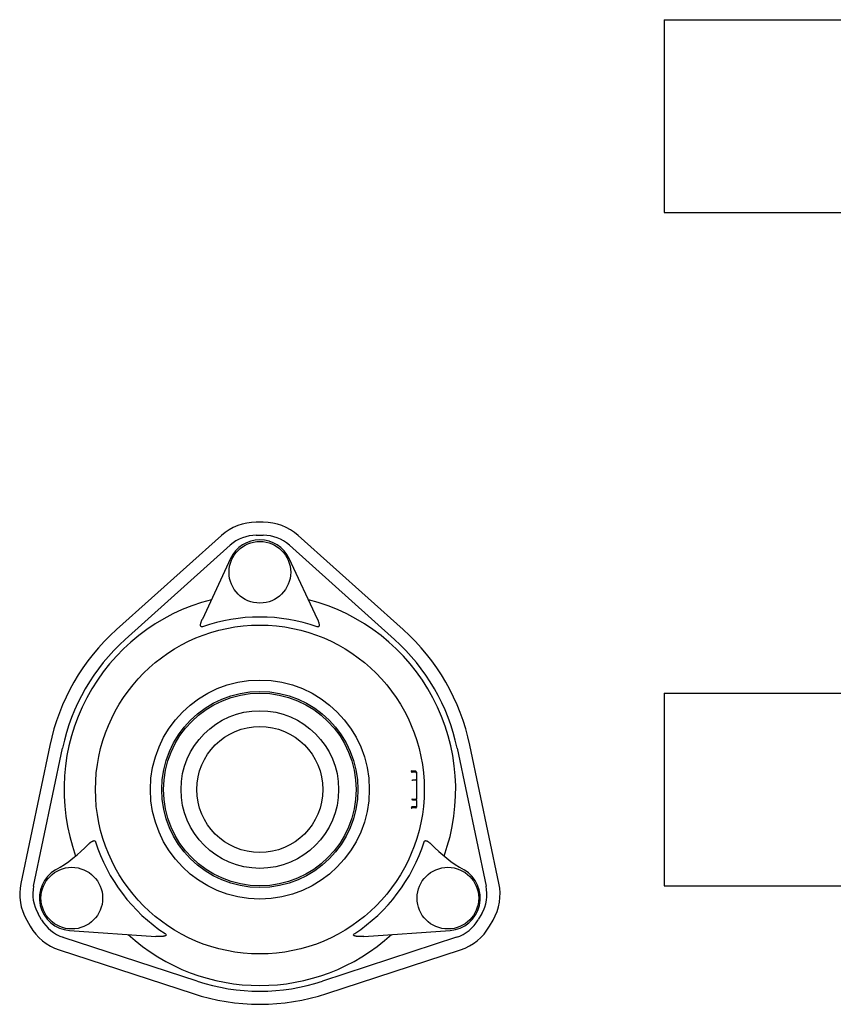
# Model space of a CAD drawing. Header units: millimetres. Extents: x 655 to 4940, y 478 to 1373.
# Tile 1 of 4: x 655 to 1120, y 729 to 1291. Entities that reach past the tile are written whole.
import ezdxf

# ---------------------------------------------------------------- set-up
doc = ezdxf.new("R2010")
doc.units = ezdxf.units.MM
doc.layers.add('DETAIL', color=2, linetype='Continuous')

msp = doc.modelspace()

# ---------------------------------------------------------------- linework, layer by layer
at = {"layer": 'DETAIL'}
for p, q in [((1023.31, 1290.65), (1023.31, 1180.65)), ((1023.31, 1290.65), (1459.31, 1290.65)), ((1023.31, 1180.65), (1459.31, 1180.65)), ((794.43, 1003.86), (790.43, 1003.86)), ((770.55, 996.25), (710.61, 942.51)), ((790.43, 996.37), (794.43, 996.37)), ((874.27, 942.53), (814.32, 996.26)), ((715.61, 936.93), (775.55, 990.67)), ((809.32, 990.68), (869.27, 936.96)), ((775.69, 983.05), (759.61, 948.57)), ((825.31, 948.57), (809.22, 983.05)), ((1023.31, 906.24), (1023.31, 796.24)), ((1023.31, 906.24), (1459.31, 906.24)), ((672.48, 876.44), (655.93, 797.66)), ((663.26, 796.12), (679.81, 874.9)), ((905.09, 874.94), (921.67, 796.16)), ((929, 797.7), (912.42, 876.48)), ((881.46, 861.15), (879.38, 861.15)), ((881.46, 861.73), (879.4, 861.73)), ((881.96, 861.23), (881.96, 860.65)), ((881.96, 860.65), (881.96, 856.84)), ((879.83, 856.69), (881.46, 856.69)), ((881.96, 856.84), (881.96, 845.69)), ((879.8, 845.41), (881.46, 845.41)), ((879.83, 845.77), (881.46, 845.77)), ((881.96, 845.07), (881.96, 845.69)), ((881.96, 845.07), (881.96, 841.8)), ((881.46, 841.3), (879.37, 841.3)), ((881.46, 840.73), (879.4, 840.73)), ((881.96, 841.8), (881.96, 841.23)), ((1023.31, 796.24), (1459.31, 796.24)), ((659.29, 776.63), (661.29, 773.17)), ((667.77, 776.92), (665.78, 780.38)), ((919.16, 780.41), (917.16, 776.96)), ((923.65, 773.21), (925.65, 776.67)), ((683.75, 770.83), (733.13, 767.38)), ((851.78, 767.38), (901.16, 770.83)), ((756.66, 741.84), (680.16, 766.87)), ((904.78, 766.91), (828.29, 741.85)), ((677.83, 759.76), (754.33, 734.72)), ((830.62, 734.73), (907.12, 759.79))]:
    msp.add_line(p, q, dxfattribs=at)
at = {"layer": 'DETAIL', "flags": 128}
for points in [[(759.73, 944.09), (759.49, 944.02), (759.25, 944.01), (759.03, 944.07), (758.85, 944.2), (758.72, 944.39), (758.65, 944.59), (758.61, 944.8), (758.6, 945.02), (758.6, 945.24), (758.62, 945.46), (758.65, 945.69), (758.69, 945.91), (758.74, 946.14), (758.79, 946.37), (758.85, 946.6), (758.92, 946.83), (759, 947.05), (759.07, 947.27), (759.15, 947.49), (759.23, 947.7), (759.32, 947.91), (759.41, 948.13), (759.51, 948.35), (759.61, 948.56)], [(825.3, 948.56), (825.41, 948.35), (825.5, 948.13), (825.59, 947.91), (825.68, 947.7), (825.76, 947.49), (825.84, 947.27), (825.92, 947.05), (825.99, 946.83), (826.06, 946.6), (826.12, 946.37), (826.18, 946.14), (826.23, 945.91), (826.27, 945.69), (826.3, 945.46), (826.31, 945.24), (826.32, 945.02), (826.3, 944.8), (826.26, 944.59), (826.19, 944.39), (826.07, 944.2), (825.88, 944.07), (825.66, 944.01), (825.42, 944.02), (825.19, 944.09)], [(878.9, 861.52), (878.9, 861.51), (878.91, 861.48), (878.94, 861.41), (879, 861.33), (879.07, 861.25), (879.17, 861.2), (879.27, 861.16), (879.38, 861.15)], [(878.94, 862.05), (878.94, 862.04), (878.95, 862.01), (878.98, 861.96), (879.04, 861.89), (879.13, 861.81), (879.26, 861.75), (879.4, 861.73)], [(879.31, 856.56), (879.31, 856.56), (879.31, 856.57), (879.32, 856.57), (879.32, 856.58), (879.33, 856.58), (879.34, 856.59), (879.35, 856.6), (879.36, 856.6), (879.38, 856.61), (879.39, 856.61), (879.41, 856.62), (879.43, 856.62), (879.45, 856.63), (879.48, 856.64), (879.5, 856.64), (879.53, 856.65), (879.56, 856.65), (879.58, 856.66), (879.62, 856.66), (879.65, 856.67), (879.68, 856.67), (879.72, 856.68), (879.75, 856.68), (879.79, 856.68)], [(879.83, 856.69), (879.83, 856.69), (879.83, 856.69), (879.82, 856.69), (879.82, 856.69), (879.82, 856.69), (879.82, 856.69), (879.82, 856.69), (879.81, 856.69), (879.81, 856.69), (879.81, 856.69), (879.81, 856.69), (879.81, 856.69), (879.81, 856.68), (879.8, 856.68), (879.8, 856.68), (879.8, 856.68), (879.8, 856.68), (879.8, 856.68), (879.8, 856.68), (879.79, 856.68), (879.79, 856.68), (879.79, 856.68), (879.79, 856.68), (879.79, 856.68)], [(881.96, 856.84), (881.96, 856.83), (881.95, 856.82), (881.95, 856.81), (881.95, 856.8), (881.94, 856.79), (881.93, 856.78), (881.92, 856.77), (881.91, 856.76), (881.89, 856.76), (881.88, 856.75), (881.86, 856.74), (881.84, 856.73), (881.82, 856.73), (881.8, 856.72), (881.77, 856.71), (881.74, 856.71), (881.71, 856.7), (881.68, 856.7), (881.65, 856.69), (881.61, 856.69), (881.57, 856.69), (881.54, 856.69), (881.5, 856.69), (881.46, 856.69)], [(879.3, 845.79), (879.3, 845.77), (879.3, 845.74), (879.31, 845.72), (879.31, 845.7), (879.32, 845.67), (879.33, 845.65), (879.35, 845.63), (879.36, 845.61), (879.38, 845.59), (879.4, 845.57), (879.42, 845.55), (879.44, 845.53), (879.46, 845.52), (879.49, 845.5), (879.51, 845.49), (879.54, 845.47), (879.57, 845.46), (879.6, 845.45), (879.63, 845.44), (879.66, 845.43), (879.7, 845.43), (879.73, 845.42), (879.76, 845.42), (879.8, 845.41)], [(879.31, 845.89), (879.31, 845.88), (879.31, 845.87), (879.31, 845.87), (879.32, 845.86), (879.33, 845.86), (879.34, 845.85), (879.35, 845.85), (879.36, 845.84), (879.38, 845.84), (879.39, 845.83), (879.41, 845.83), (879.43, 845.82), (879.45, 845.81), (879.47, 845.81), (879.5, 845.8), (879.53, 845.8), (879.55, 845.79), (879.58, 845.79), (879.61, 845.79), (879.65, 845.78), (879.68, 845.78), (879.71, 845.77), (879.75, 845.77), (879.79, 845.77)], [(879.79, 845.77), (879.79, 845.77), (879.79, 845.77), (879.79, 845.77), (879.79, 845.77), (879.79, 845.77), (879.8, 845.77), (879.8, 845.77), (879.8, 845.77), (879.8, 845.77), (879.8, 845.77), (879.8, 845.77), (879.81, 845.77), (879.81, 845.77), (879.81, 845.77), (879.81, 845.77), (879.81, 845.77), (879.81, 845.77), (879.82, 845.77), (879.82, 845.77), (879.82, 845.77), (879.82, 845.77), (879.82, 845.77), (879.82, 845.77), (879.83, 845.77)], [(879.8, 845.41), (879.8, 845.41), (879.8, 845.41), (879.8, 845.41), (879.8, 845.41), (879.8, 845.41), (879.8, 845.41), (879.8, 845.41), (879.8, 845.41), (879.8, 845.41), (879.8, 845.41), (879.8, 845.41), (879.8, 845.41), (879.8, 845.41), (879.8, 845.41), (879.8, 845.41), (879.8, 845.41), (879.8, 845.41), (879.8, 845.41), (879.8, 845.41), (879.8, 845.41), (879.8, 845.41), (879.8, 845.41), (879.8, 845.41), (879.8, 845.41)], [(881.96, 845.69), (881.96, 845.7), (881.95, 845.7), (881.95, 845.7), (881.94, 845.71), (881.94, 845.71), (881.93, 845.72), (881.91, 845.72), (881.9, 845.72), (881.89, 845.73), (881.87, 845.73), (881.85, 845.74), (881.83, 845.74), (881.81, 845.74), (881.78, 845.75), (881.76, 845.75), (881.73, 845.75), (881.7, 845.76), (881.67, 845.76), (881.64, 845.76), (881.6, 845.76), (881.57, 845.77), (881.53, 845.77), (881.49, 845.77), (881.46, 845.77)], [(881.96, 845.07), (881.96, 845.1), (881.95, 845.12), (881.95, 845.14), (881.94, 845.16), (881.93, 845.18), (881.92, 845.2), (881.91, 845.22), (881.89, 845.24), (881.87, 845.26), (881.85, 845.28), (881.83, 845.3), (881.81, 845.31), (881.79, 845.33), (881.76, 845.34), (881.73, 845.36), (881.71, 845.37), (881.68, 845.38), (881.65, 845.39), (881.62, 845.4), (881.59, 845.4), (881.55, 845.41), (881.52, 845.41), (881.49, 845.41), (881.46, 845.41)], [(879.37, 841.3), (879.27, 841.29), (879.16, 841.26), (879.07, 841.2), (878.99, 841.13), (878.94, 841.04), (878.91, 840.97), (878.9, 840.94), (878.89, 840.93)], [(879.4, 840.73), (879.26, 840.71), (879.13, 840.65), (879.03, 840.56), (878.98, 840.49), (878.95, 840.44), (878.94, 840.42), (878.94, 840.4)], [(694.59, 820.01), (694.75, 820.17), (694.9, 820.32), (695.05, 820.47), (695.21, 820.61), (695.36, 820.75), (695.52, 820.88), (695.67, 821.01), (695.83, 821.13), (695.98, 821.25), (696.13, 821.35), (696.28, 821.46), (696.44, 821.56), (696.61, 821.66), (696.8, 821.76), (696.99, 821.85), (697.2, 821.93), (697.4, 822), (697.62, 822.04), (697.83, 822.05), (698.04, 822.02), (698.24, 821.94), (698.41, 821.81), (698.54, 821.64), (698.62, 821.44)], [(886.29, 821.44), (886.36, 821.61), (886.46, 821.77), (886.59, 821.89), (886.75, 821.98), (886.91, 822.03), (887.09, 822.05), (887.26, 822.04), (887.43, 822.02), (887.6, 821.97), (887.76, 821.92), (887.92, 821.85), (888.09, 821.77), (888.26, 821.68), (888.44, 821.58), (888.62, 821.46), (888.8, 821.34), (888.99, 821.2), (889.18, 821.06), (889.37, 820.9), (889.56, 820.74), (889.75, 820.57), (889.94, 820.39), (890.13, 820.2), (890.32, 820.01)], [(738.29, 769.02), (738.55, 768.83), (738.78, 768.62), (738.93, 768.34), (738.89, 768.05), (738.71, 767.86), (738.5, 767.74), (738.27, 767.65), (738.02, 767.57), (737.76, 767.51), (737.48, 767.46), (737.19, 767.42), (736.89, 767.38), (736.59, 767.35), (736.28, 767.33), (735.97, 767.32), (735.66, 767.31), (735.36, 767.3), (735.05, 767.3), (734.74, 767.31), (734.43, 767.31), (734.11, 767.32), (733.78, 767.34), (733.46, 767.36), (733.13, 767.38)], [(851.78, 767.38), (851.46, 767.36), (851.13, 767.34), (850.81, 767.32), (850.49, 767.31), (850.17, 767.31), (849.86, 767.3), (849.56, 767.3), (849.25, 767.31), (848.94, 767.32), (848.63, 767.33), (848.33, 767.35), (848.02, 767.38), (847.72, 767.42), (847.43, 767.46), (847.16, 767.51), (846.89, 767.57), (846.64, 767.65), (846.41, 767.74), (846.2, 767.86), (846.02, 768.05), (845.98, 768.34), (846.14, 768.62), (846.36, 768.83), (846.62, 769.02)]]:
    msp.add_lwpolyline(points, dxfattribs=at)
at = {"layer": 'DETAIL'}
for centre, radius in [((792.46, 975.24), 17.6), ((792.46, 851.24), 93.88), ((792.46, 851.24), 62.5), ((792.46, 851.24), 56), ((792.46, 851.24), 55), ((792.46, 851.24), 45), ((792.46, 851.24), 36), ((685.07, 789.24), 17.6), ((899.84, 789.24), 17.6)]:
    msp.add_circle(centre, radius, dxfattribs=at)
for centre, radius, start, end in [((790.44, 974.07), 29.79, 90.009, 131.8821), ((794.44, 974.07), 29.79, 48.1358, 90.009), ((790.44, 974.07), 22.3, 90.009, 131.8821), ((794.44, 974.07), 22.3, 48.1358, 90.009), ((792.46, 975.24), 18.5, 25, 155), ((792.46, 851.24), 111.85, 104.3404, 199.8605), ((792.46, 851.24), 111.85, 340.1395, 75.6596), ((792.46, 851.24), 98.45, 70.5829, 109.4171), ((792.46, 851.23), 122.6, 131.8825, 168.135), ((792.46, 851.24), 122.59, 11.8821, 48.1358), ((792.46, 851.23), 115.11, 131.8821, 168.1358), ((792.46, 851.24), 115.1, 11.8821, 48.1358), ((881.46, 861.23), 0.5, 0, 90), ((881.46, 860.65), 0.5, 0, 90), ((881.46, 841.8), 0.5, 270, 0), ((881.46, 841.23), 0.5, 270, 0), ((792.46, 851.24), 98.45, 197.6183, 236.6231), ((792.46, 851.24), 98.45, 303.3769, 342.3817), ((633.34, 878.95), 85, 299.967, 316.1038), ((951.57, 878.95), 85, 223.8962, 240.033), ((685.04, 789.29), 18.5, 119.967, 266), ((899.87, 789.29), 18.5, 274, 60.033), ((685.1, 791.54), 29.8, 168.1416, 210.0032), ((685.1, 791.54), 22.31, 168.1358, 210.009), ((899.83, 791.57), 22.31, 330.009, 11.8821), ((899.83, 791.57), 29.8, 330.0153, 11.8791), ((687.1, 788.08), 22.31, 210.009, 251.8821), ((897.84, 788.11), 22.32, 288.1358, 330.009), ((687.1, 788.08), 29.8, 210.0147, 251.8763), ((897.84, 788.11), 29.81, 288.1431, 329.9989), ((792.46, 851.24), 111.85, 227.7128, 312.2872), ((792.46, 851.25), 115.12, 251.8821, 288.1358), ((792.46, 851.25), 122.6, 251.8833, 288.1346)]:
    msp.add_arc(centre, radius, start, end, dxfattribs=at)

doc.saveas('drawing.dxf')
